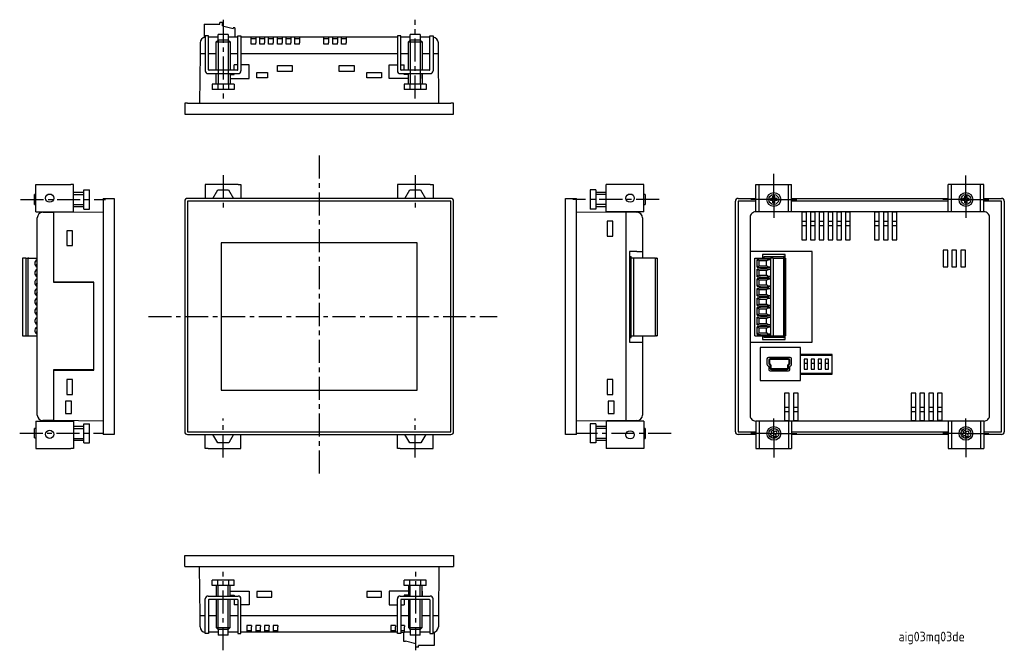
# Model space of a CAD drawing. Extents: x 0 to 835, y 0 to 315.
import ezdxf

# ---------------------------------------------------------------- set-up
doc = ezdxf.new("R2010")
doc.units = 0
doc.linetypes.add('CENTER', pattern=[13.421505, 8.388441, -1.677688, 1.677688, -1.677688])
doc.layers.get('0').update_dxf_attribs({"linetype": 'CONTINUOUS'})
doc.styles.get("Standard").update_dxf_attribs({"font": 'isocp.shx', "bigfont": 'extfont.shx'})

# ---------------------------------------------------------------- blocks, each defined once
blk = doc.blocks.new('*U3')
at = {"color": 2, "linetype": 'CENTER'}
blk.add_text('aig03mq03de', height=3.5, dxfattribs=at).set_placement((796.91, 89.02))

msp = doc.modelspace()

# ---------------------------------------------------------------- linework, layer by layer
for p, q in [((543.88, 313.8), (543.88, 308.95)), ((543.88, 313.8), (549.58, 313.8)), ((549.58, 313.8), (549.58, 314.4)), ((550.58, 314.4), (549.58, 314.4)), ((550.58, 313.2), (550.58, 314.4)), ((550.58, 313.2), (554.38, 312.19)), ((554.38, 312.4), (554.38, 312.19)), ((554.98, 312.4), (554.38, 312.4)), ((554.98, 312.4), (554.98, 309)), ((544.28, 309.5), (544.28, 296.8)), ((545.48, 309.5), (544.28, 309.5)), ((545.48, 297.2), (545.48, 309.5)), ((548.98, 309), (545.48, 309)), ((550.78, 310), (548.98, 310)), ((548.98, 308), (548.98, 310)), ((552.58, 310), (550.78, 310)), ((552.58, 310), (552.58, 308)), ((556.08, 309), (552.58, 309)), ((556.08, 309.5), (557.28, 309.5)), ((556.08, 297.2), (556.08, 309.5)), ((557.28, 309.5), (557.28, 296.8)), ((614.28, 309), (557.28, 309)), ((560.93, 307), (560.93, 309)), ((562.63, 309), (562.63, 307)), ((564.13, 307), (564.13, 309)), ((565.83, 309), (565.83, 307)), ((567.33, 307), (567.33, 309)), ((569.03, 309), (569.03, 307)), ((570.53, 307), (570.53, 309)), ((572.23, 309), (572.23, 307)), ((573.73, 307), (573.73, 309)), ((575.43, 309), (575.43, 307)), ((576.93, 307), (576.93, 309)), ((578.63, 309), (578.63, 307)), ((587.53, 307), (587.53, 309)), ((589.23, 309), (589.23, 307)), ((590.73, 307), (590.73, 309)), ((592.43, 309), (592.43, 307)), ((593.93, 307), (593.93, 309)), ((595.63, 309), (595.63, 307)), ((614.28, 309.5), (614.28, 296.8)), ((615.48, 309.5), (614.28, 309.5)), ((615.48, 297.2), (615.48, 309.5)), ((618.98, 309), (615.48, 309)), ((620.78, 310), (618.98, 310)), ((618.98, 308), (618.98, 310)), ((622.58, 310), (620.78, 310)), ((622.58, 310), (622.58, 308)), ((626.08, 309), (622.58, 309)), ((626.08, 297.2), (626.08, 309.5)), ((626.08, 309.5), (627.28, 309.5)), ((627.28, 309.5), (627.28, 296.8)), ((542.35, 307), (542.35, 303)), ((548.28, 307.3), (548.98, 308)), ((548.28, 297), (548.28, 307.3)), ((552.58, 308), (553.28, 307.3)), ((553.28, 307.3), (553.28, 297)), ((562.63, 308.5), (560.93, 308.5)), ((560.93, 306.5), (560.93, 307)), ((562.63, 306.5), (560.93, 306.5)), ((562.63, 306.5), (562.63, 307)), ((565.83, 308.5), (564.13, 308.5)), ((564.13, 306.5), (564.13, 307)), ((565.83, 306.5), (564.13, 306.5)), ((565.83, 306.5), (565.83, 307)), ((569.03, 308.5), (567.33, 308.5)), ((567.33, 306.5), (567.33, 307)), ((569.03, 306.5), (567.33, 306.5)), ((569.03, 306.5), (569.03, 307)), ((572.23, 308.5), (570.53, 308.5)), ((570.53, 306.5), (570.53, 307)), ((572.23, 306.5), (570.53, 306.5)), ((572.23, 306.5), (572.23, 307)), ((575.43, 308.5), (573.73, 308.5)), ((573.73, 306.5), (573.73, 307)), ((575.43, 306.5), (573.73, 306.5)), ((575.43, 306.5), (575.43, 307)), ((578.63, 308.5), (576.93, 308.5)), ((576.93, 306.5), (576.93, 307)), ((578.63, 306.5), (576.93, 306.5)), ((578.63, 306.5), (578.63, 307)), ((589.23, 308.5), (587.53, 308.5)), ((587.53, 306.5), (587.53, 307)), ((589.23, 306.5), (587.53, 306.5)), ((589.23, 306.5), (589.23, 307)), ((592.43, 308.5), (590.73, 308.5)), ((590.73, 306.5), (590.73, 307)), ((592.43, 306.5), (590.73, 306.5)), ((592.43, 306.5), (592.43, 307)), ((595.63, 308.5), (593.93, 308.5)), ((593.93, 306.5), (593.93, 307)), ((595.63, 306.5), (593.93, 306.5)), ((595.63, 306.5), (595.63, 307)), ((618.28, 307.3), (618.98, 308)), ((618.28, 297), (618.28, 307.3)), ((622.58, 308), (623.28, 307.3)), ((623.28, 307.3), (623.28, 297)), ((629.2, 303), (629.2, 307)), ((542.35, 303), (542.19, 285)), ((544.28, 303), (542.35, 303)), ((548.28, 303), (545.48, 303)), ((556.08, 303), (553.28, 303)), ((614.28, 303), (557.28, 303)), ((618.28, 303), (615.48, 303)), ((626.08, 303), (623.28, 303)), ((629.2, 303), (627.28, 303)), ((629.36, 285), (629.2, 303)), ((556.08, 299), (554.78, 299)), ((554.78, 297), (554.78, 299)), ((560.28, 299), (557.28, 299)), ((560.28, 294), (560.28, 299)), ((570.58, 296.5), (570.58, 298.7)), ((570.58, 298.7), (575.98, 298.7)), ((575.98, 298.7), (575.98, 296.5)), ((593.08, 296.5), (593.08, 298.7)), ((593.08, 298.7), (598.48, 298.7)), ((598.48, 298.7), (598.48, 296.5)), ((611.28, 299), (614.28, 299)), ((611.28, 294), (611.28, 299)), ((615.48, 299), (616.78, 299)), ((616.78, 297), (616.78, 299)), ((545.28, 295.8), (556.28, 295.8)), ((555.88, 297), (545.68, 297)), ((548.28, 294), (548.28, 295.8)), ((548.28, 292), (548.28, 295.8)), ((553.28, 295.5), (553.28, 295.8)), ((553.28, 295.8), (553.28, 292)), ((553.28, 295.5), (554.78, 295.5)), ((554.78, 295.5), (554.78, 295.8)), ((563.08, 296.2), (566.98, 296.2)), ((563.08, 294.2), (563.08, 296.2)), ((566.98, 296.2), (566.98, 294.2)), ((575.98, 296.5), (570.58, 296.5)), ((598.48, 296.5), (593.08, 296.5)), ((603.08, 296.2), (608.48, 296.2)), ((603.08, 294.2), (603.08, 296.2)), ((608.48, 296.2), (608.48, 294.2)), ((615.28, 295.8), (626.28, 295.8)), ((625.88, 297), (615.68, 297)), ((616.78, 295.5), (616.78, 295.8)), ((618.28, 295.5), (616.78, 295.5)), ((618.28, 295.5), (618.28, 295.8)), ((618.28, 292), (618.28, 295.8)), ((623.28, 294), (623.28, 295.8)), ((623.28, 295.8), (623.28, 292)), ((546.78, 292), (546.78, 290)), ((554.78, 292), (546.78, 292)), ((548.8, 292), (548.8, 290)), ((552.75, 292), (552.75, 290)), ((553.28, 294), (560.28, 294)), ((554.78, 292), (554.78, 290)), ((566.98, 294.2), (563.08, 294.2)), ((608.48, 294.2), (603.08, 294.2)), ((618.28, 294), (611.28, 294)), ((616.78, 292), (616.78, 290)), ((624.78, 292), (616.78, 292)), ((618.8, 292), (618.8, 290)), ((622.75, 292), (622.75, 290)), ((624.78, 292), (624.78, 290)), ((554.78, 290), (546.78, 290)), ((624.78, 290), (616.78, 290)), ((537.78, 285), (536.78, 285)), ((536.78, 285), (536.78, 281)), ((537.78, 285), (633.78, 285)), ((550.78, 285), (550.78, 284.79)), ((620.78, 285), (620.78, 285)), ((634.78, 285), (633.78, 285)), ((634.78, 281), (634.78, 285)), ((536.78, 281), (537.78, 281)), ((537.78, 281), (633.78, 281)), ((633.78, 281), (634.78, 281)), ((482.54, 245.44), (482.54, 255.44)), ((482.54, 255.44), (495.24, 255.44)), ((496.24, 255.44), (495.24, 255.44)), ((496.24, 245.44), (496.24, 255.44)), ((545.28, 255.44), (544.28, 255.44)), ((544.28, 255.44), (544.28, 250.34)), ((556.28, 255.44), (545.28, 255.44)), ((556.28, 255.44), (557.28, 255.44)), ((557.28, 255.44), (557.28, 250.34)), ((615.28, 255.44), (614.28, 255.44)), ((614.28, 255.44), (614.28, 250.34)), ((626.28, 255.44), (615.28, 255.44)), ((626.28, 255.44), (627.28, 255.44)), ((627.28, 255.44), (627.28, 250.34)), ((690.38, 245.33), (690.38, 255.44)), ((704.08, 255.44), (690.38, 255.44)), ((704.08, 245.44), (704.08, 255.44)), ((744.96, 255.44), (757.96, 255.44)), ((744.96, 245.44), (744.96, 255.44)), ((746.16, 245.44), (746.16, 255.44)), ((756.76, 245.44), (756.76, 255.44)), ((757.96, 245.44), (757.96, 255.44)), ((827.96, 255.44), (814.96, 255.44)), ((814.96, 245.44), (814.96, 255.44)), ((816.16, 255.44), (816.36, 255.44)), ((816.16, 245.44), (816.16, 255.44)), ((826.76, 255.44), (826.56, 255.44)), ((826.76, 245.44), (826.76, 255.44)), ((827.96, 245.44), (827.96, 255.44)), ((482.04, 248.14), (482.04, 251.74)), ((482.54, 251.74), (482.04, 251.74)), ((500.04, 252.44), (496.24, 252.44)), ((500.04, 246.44), (500.04, 253.44)), ((500.04, 253.44), (502.04, 253.44)), ((502.04, 246.44), (502.04, 253.44)), ((547.01, 250.34), (548.8, 253.44)), ((548.8, 253.44), (552.75, 253.44)), ((552.75, 253.44), (554.54, 250.34)), ((617.01, 250.34), (618.8, 253.44)), ((618.8, 253.44), (622.75, 253.44)), ((622.75, 253.44), (624.54, 250.34)), ((684.58, 253.44), (684.58, 246.44)), ((686.58, 253.44), (684.58, 253.44)), ((686.58, 253.44), (686.58, 246.44)), ((690.38, 252.44), (686.58, 252.44)), ((704.58, 251.74), (704.08, 251.74)), ((704.58, 251.74), (704.58, 248.14)), ((482.04, 248.14), (482.54, 248.14)), ((500.04, 249.94), (502.04, 249.94)), ((507.04, 250.34), (511.04, 250.34)), ((507.04, 250.34), (507.04, 164.34)), ((511.04, 250.34), (511.04, 164.34)), ((536.78, 249.34), (536.78, 165.34)), ((633.78, 250.34), (537.78, 250.34)), ((537.78, 249.34), (537.78, 165.34)), ((633.78, 249.34), (537.78, 249.34)), ((633.78, 165.34), (633.78, 249.34)), ((634.78, 165.34), (634.78, 249.34)), ((675.58, 164.34), (675.58, 250.34)), ((675.58, 250.34), (679.58, 250.34)), ((679.58, 164.34), (679.58, 250.34)), ((686.58, 249.94), (684.58, 249.94)), ((704.08, 248.14), (704.58, 248.14)), ((737.46, 165.34), (737.46, 249.34)), ((738.44, 249.36), (738.44, 165.32)), ((744.96, 249.36), (738.44, 249.36)), ((738.46, 250.34), (744.96, 250.34)), ((750.26, 249.54), (750.26, 250.34)), ((751.06, 250.34), (750.26, 250.34)), ((751.06, 249.54), (750.26, 249.54)), ((751.06, 250.34), (751.06, 251.14)), ((751.86, 251.14), (751.06, 251.14)), ((751.06, 248.74), (751.06, 249.54)), ((751.86, 248.74), (751.06, 248.74)), ((751.86, 250.34), (751.86, 251.14)), ((752.66, 250.34), (751.86, 250.34)), ((751.86, 248.74), (751.86, 249.54)), ((752.66, 249.54), (751.86, 249.54)), ((752.66, 249.54), (752.66, 250.34)), ((757.96, 250.34), (814.96, 250.34)), ((814.96, 249.36), (757.96, 249.36)), ((820.26, 249.54), (820.26, 250.34)), ((821.06, 250.34), (820.26, 250.34)), ((821.06, 249.54), (820.26, 249.54)), ((821.06, 250.34), (821.06, 251.14)), ((821.86, 251.14), (821.06, 251.14)), ((821.06, 248.74), (821.06, 249.54)), ((821.86, 248.74), (821.06, 248.74)), ((821.86, 250.34), (821.86, 251.14)), ((822.66, 250.34), (821.86, 250.34)), ((821.86, 248.74), (821.86, 249.54)), ((822.66, 249.54), (821.86, 249.54)), ((822.66, 249.54), (822.66, 250.34)), ((827.96, 250.34), (834.46, 250.34)), ((834.47, 249.36), (827.96, 249.36)), ((834.47, 165.32), (834.47, 249.36)), ((835.46, 249.34), (835.46, 165.34)), ((482.54, 245.44), (496.24, 245.44)), ((485.04, 245.27), (489.04, 245.27)), ((489.04, 245.27), (507.04, 245.42)), ((489.04, 219.69), (489.04, 245.27)), ((496.24, 247.44), (500.04, 247.44)), ((500.04, 246.44), (502.04, 246.44)), ((679.58, 245.42), (701.58, 245.27)), ((686.58, 246.44), (684.58, 246.44)), ((686.58, 247.44), (690.38, 247.44)), ((704.08, 245.44), (690.38, 245.44)), ((697.58, 245.29), (697.58, 169.42)), ((744.96, 245.44), (744.86, 245.44)), ((827.96, 245.44), (744.96, 245.44)), ((763.31, 245.27), (761.61, 245.27)), ((761.61, 245.27), (761.61, 235.27)), ((763.31, 235.27), (763.31, 245.27)), ((766.51, 245.27), (764.81, 245.27)), ((764.81, 245.27), (764.81, 235.27)), ((766.51, 235.27), (766.51, 245.27)), ((769.71, 245.27), (768.01, 245.27)), ((768.01, 245.27), (768.01, 235.27)), ((769.71, 235.27), (769.71, 245.27)), ((772.91, 245.27), (771.21, 245.27)), ((771.21, 245.27), (771.21, 235.27)), ((772.91, 235.27), (772.91, 245.27)), ((776.11, 245.27), (774.41, 245.27)), ((774.41, 245.27), (774.41, 235.27)), ((776.11, 235.27), (776.11, 245.27)), ((779.31, 245.27), (777.61, 245.27)), ((777.61, 245.27), (777.61, 235.27)), ((779.31, 235.27), (779.31, 245.27)), ((789.91, 245.27), (788.21, 245.27)), ((788.21, 245.27), (788.21, 235.27)), ((789.91, 235.27), (789.91, 245.27)), ((793.11, 245.27), (791.41, 245.27)), ((791.41, 245.27), (791.41, 235.27)), ((793.11, 235.27), (793.11, 245.27)), ((796.31, 245.27), (794.61, 245.27)), ((794.61, 245.27), (794.61, 235.27)), ((796.31, 235.27), (796.31, 245.27)), ((828.06, 245.44), (827.96, 245.44)), ((483.04, 171.42), (483.04, 243.27)), ((690.78, 242.04), (690.78, 236.64)), ((692.78, 242.04), (690.78, 242.04)), ((692.78, 236.64), (692.78, 242.04)), ((703.58, 243.27), (703.58, 228.54)), ((742.86, 243.44), (742.86, 171.24)), ((763.31, 241.94), (761.61, 241.94)), ((761.61, 240.44), (763.31, 240.44)), ((766.51, 241.94), (764.81, 241.94)), ((764.81, 240.44), (766.51, 240.44)), ((769.71, 241.94), (768.01, 241.94)), ((768.01, 240.44), (769.71, 240.44)), ((772.91, 241.94), (771.21, 241.94)), ((771.21, 240.44), (772.91, 240.44)), ((776.11, 241.94), (774.41, 241.94)), ((774.41, 240.44), (776.11, 240.44)), ((779.31, 241.94), (777.61, 241.94)), ((777.61, 240.44), (779.31, 240.44)), ((789.91, 241.94), (788.21, 241.94)), ((788.21, 240.44), (789.91, 240.44)), ((793.11, 241.94), (791.41, 241.94)), ((791.41, 240.44), (793.11, 240.44)), ((796.31, 241.94), (794.61, 241.94)), ((794.61, 240.44), (796.31, 240.44)), ((830.06, 171.24), (830.06, 243.44)), ((493.84, 238.54), (493.84, 233.14)), ((495.84, 238.54), (493.84, 238.54)), ((495.84, 233.14), (495.84, 238.54)), ((550.08, 234.19), (550.08, 180.49)), ((621.48, 234.19), (550.08, 234.19)), ((621.48, 180.49), (621.48, 234.19)), ((690.78, 236.64), (692.78, 236.64)), ((761.61, 235.27), (763.31, 235.27)), ((764.81, 235.27), (766.51, 235.27)), ((768.01, 235.27), (769.71, 235.27)), ((771.21, 235.27), (772.91, 235.27)), ((774.41, 235.27), (776.11, 235.27)), ((777.61, 235.27), (779.31, 235.27)), ((788.21, 235.27), (789.91, 235.27)), ((791.41, 235.27), (793.11, 235.27)), ((794.61, 235.27), (796.31, 235.27)), ((493.84, 233.14), (495.84, 233.14)), ((701.58, 230.94), (698.88, 230.94)), ((698.88, 230.94), (698.88, 197.94)), ((701.58, 230.94), (703.58, 230.94)), ((765.46, 230.94), (742.86, 230.94)), ((755.61, 229.94), (747.31, 229.94)), ((747.31, 229.94), (747.31, 228.19)), ((755.61, 200.34), (755.61, 229.94)), ((765.46, 197.94), (765.46, 230.94)), ((813.16, 231.44), (813.16, 225.44)), ((814.86, 231.44), (813.16, 231.44)), ((814.86, 225.44), (814.86, 231.44)), ((816.36, 231.44), (816.36, 225.44)), ((818.06, 231.44), (816.36, 231.44)), ((818.06, 225.44), (818.06, 231.44)), ((819.56, 231.44), (819.56, 225.44)), ((821.26, 231.44), (819.56, 231.44)), ((821.26, 225.44), (821.26, 231.44)), ((477.64, 228.54), (477.64, 200.34)), ((478.14, 228.54), (477.64, 228.54)), ((478.84, 228.54), (478.14, 228.54)), ((478.84, 228.54), (478.84, 200.34)), ((478.84, 228.54), (479.64, 228.54)), ((479.64, 228.54), (479.64, 200.34)), ((479.94, 228.54), (479.64, 228.54)), ((479.94, 228.54), (483.04, 228.54)), ((483.04, 226.54), (482.38, 225.89)), ((698.88, 229.14), (699.48, 229.14)), ((699.48, 228.54), (699.48, 229.14)), ((699.48, 200.34), (699.48, 228.54)), ((699.78, 228.54), (699.48, 228.54)), ((700.38, 228.54), (699.78, 228.54)), ((700.38, 228.54), (700.38, 200.34)), ((708.38, 228.54), (700.38, 228.54)), ((708.38, 228.54), (708.68, 228.54)), ((708.38, 200.34), (708.38, 228.54)), ((708.98, 228.54), (708.68, 228.54)), ((708.98, 228.54), (708.98, 200.34)), ((744.56, 200.34), (744.56, 228.54)), ((744.56, 228.54), (750.26, 228.54)), ((745.42, 225.33), (745.42, 228.05)), ((745.92, 227.55), (745.78, 227.91)), ((747.84, 227.55), (745.92, 227.55)), ((745.96, 227.55), (745.96, 225.83)), ((748.88, 227.55), (747.84, 227.55)), ((747.96, 229.14), (754.86, 229.14)), ((747.96, 228.54), (747.96, 229.14)), ((748.71, 227.55), (748.71, 225.83)), ((749.46, 227.93), (749.52, 227.95)), ((749.52, 227.95), (750.01, 228.04)), ((750.26, 228.54), (750.26, 200.34)), ((750.56, 228.54), (750.26, 228.54)), ((750.76, 228.54), (750.56, 228.54)), ((751.26, 228.54), (750.76, 228.54)), ((751.26, 228.54), (751.26, 200.34)), ((751.26, 228.54), (755.06, 228.54)), ((754.86, 229.14), (754.96, 229.14)), ((755.21, 229.14), (754.96, 229.14)), ((754.96, 229.14), (754.96, 228.54)), ((755.06, 200.34), (755.06, 228.54)), ((755.36, 228.54), (755.06, 228.54)), ((755.21, 228.54), (755.21, 229.14)), ((755.66, 228.54), (755.36, 228.54)), ((755.66, 228.54), (755.66, 200.34)), ((483.04, 223.04), (482.38, 222.39)), ((482.74, 225.54), (483.04, 225.84)), ((745.42, 221.83), (745.42, 224.55)), ((745.78, 225.47), (745.92, 225.83)), ((745.92, 224.05), (745.78, 224.41)), ((745.92, 225.83), (747.84, 225.83)), ((747.84, 224.05), (745.92, 224.05)), ((745.96, 224.05), (745.96, 222.33)), ((747.84, 225.83), (748.88, 225.83)), ((748.88, 224.05), (747.84, 224.05)), ((748.71, 224.05), (748.71, 222.33)), ((749.52, 225.43), (749.46, 225.45)), ((749.46, 224.43), (749.52, 224.45)), ((750.01, 225.34), (749.52, 225.43)), ((749.52, 224.45), (750.01, 224.54)), ((813.16, 225.44), (814.86, 225.44)), ((816.36, 225.44), (818.06, 225.44)), ((819.56, 225.44), (821.26, 225.44)), ((483.04, 219.54), (482.38, 218.89)), ((482.74, 222.04), (483.04, 222.34)), ((503.69, 219.84), (489.04, 219.84)), ((503.69, 219.69), (489.04, 219.69)), ((503.68, 188.49), (503.68, 219.19)), ((503.69, 187.84), (503.69, 219.84)), ((745.42, 218.33), (745.42, 221.05)), ((745.78, 221.97), (745.92, 222.33)), ((745.92, 220.55), (745.78, 220.91)), ((745.92, 222.33), (747.84, 222.33)), ((747.84, 220.55), (745.92, 220.55)), ((745.96, 220.55), (745.96, 218.83)), ((747.84, 222.33), (748.88, 222.33)), ((748.88, 220.55), (747.84, 220.55)), ((748.71, 220.55), (748.71, 218.83)), ((749.52, 221.93), (749.46, 221.95)), ((749.46, 220.93), (749.52, 220.95)), ((750.01, 221.84), (749.52, 221.93)), ((749.52, 220.95), (750.01, 221.04)), ((483.04, 216.04), (482.38, 215.39)), ((482.74, 218.54), (483.04, 218.84)), ((482.74, 215.04), (483.04, 215.34)), ((745.42, 214.83), (745.42, 217.55)), ((745.78, 218.47), (745.92, 218.83)), ((745.92, 217.05), (745.78, 217.41)), ((745.78, 214.97), (745.92, 215.33)), ((745.92, 218.83), (747.84, 218.83)), ((747.84, 217.05), (745.92, 217.05)), ((745.92, 215.33), (747.84, 215.33)), ((745.96, 217.05), (745.96, 215.33)), ((747.84, 218.83), (748.88, 218.83)), ((748.88, 217.05), (747.84, 217.05)), ((747.84, 215.33), (748.88, 215.33)), ((748.71, 217.05), (748.71, 215.33)), ((749.52, 218.43), (749.46, 218.45)), ((749.46, 217.43), (749.52, 217.45)), ((750.01, 218.34), (749.52, 218.43)), ((749.52, 217.45), (750.01, 217.54)), ((483.04, 212.54), (482.38, 211.89)), ((482.74, 211.54), (483.04, 211.84)), ((745.42, 211.33), (745.42, 214.05)), ((745.92, 213.55), (745.78, 213.91)), ((745.78, 211.47), (745.92, 211.83)), ((747.84, 213.55), (745.92, 213.55)), ((745.92, 211.83), (747.84, 211.83)), ((745.96, 213.55), (745.96, 211.83)), ((748.88, 213.55), (747.84, 213.55)), ((747.84, 211.83), (748.88, 211.83)), ((748.71, 213.55), (748.71, 211.83)), ((749.52, 214.93), (749.46, 214.95)), ((749.46, 213.93), (749.52, 213.95)), ((750.01, 214.84), (749.52, 214.93)), ((749.52, 213.95), (750.01, 214.04)), ((483.04, 209.04), (482.38, 208.39)), ((482.74, 208.04), (483.04, 208.34)), ((745.42, 207.83), (745.42, 210.55)), ((745.92, 210.05), (745.78, 210.41)), ((745.78, 207.97), (745.92, 208.33)), ((747.84, 210.05), (745.92, 210.05)), ((745.92, 208.33), (747.84, 208.33)), ((745.96, 210.05), (745.96, 208.33)), ((748.88, 210.05), (747.84, 210.05)), ((747.84, 208.33), (748.88, 208.33)), ((748.71, 210.05), (748.71, 208.33)), ((749.52, 211.43), (749.46, 211.45)), ((749.46, 210.43), (749.52, 210.45)), ((750.01, 211.34), (749.52, 211.43)), ((749.52, 210.45), (750.01, 210.54)), ((483.04, 205.54), (482.38, 204.89)), ((482.74, 204.54), (483.04, 204.84)), ((745.42, 204.33), (745.42, 207.05)), ((745.92, 206.55), (745.78, 206.91)), ((745.78, 204.47), (745.92, 204.83)), ((747.84, 206.55), (745.92, 206.55)), ((745.92, 204.83), (747.84, 204.83)), ((745.96, 206.55), (745.96, 204.83)), ((748.88, 206.55), (747.84, 206.55)), ((747.84, 204.83), (748.88, 204.83)), ((748.71, 206.55), (748.71, 204.83)), ((749.52, 207.93), (749.46, 207.95)), ((749.46, 206.93), (749.52, 206.95)), ((750.01, 207.84), (749.52, 207.93)), ((749.52, 206.95), (750.01, 207.04)), ((483.04, 202.04), (482.38, 201.39)), ((482.74, 201.04), (483.04, 201.34)), ((745.42, 200.83), (745.42, 203.55)), ((745.92, 203.05), (745.78, 203.41)), ((745.78, 200.97), (745.92, 201.33)), ((747.84, 203.05), (745.92, 203.05)), ((745.92, 201.33), (747.84, 201.33)), ((745.96, 203.05), (745.96, 201.33)), ((748.88, 203.05), (747.84, 203.05)), ((747.84, 201.33), (748.88, 201.33)), ((748.71, 203.05), (748.71, 201.33)), ((749.52, 204.43), (749.46, 204.45)), ((749.46, 203.43), (749.52, 203.45)), ((749.52, 200.93), (749.46, 200.95)), ((750.01, 204.34), (749.52, 204.43)), ((749.52, 203.45), (750.01, 203.54)), ((477.64, 200.34), (478.14, 200.34)), ((478.14, 200.34), (478.84, 200.34)), ((478.84, 200.34), (479.64, 200.34)), ((479.64, 200.34), (479.94, 200.34)), ((479.94, 200.34), (483.04, 200.34)), ((698.88, 199.74), (699.48, 199.74)), ((698.88, 197.94), (703.58, 197.94)), ((699.48, 200.34), (699.78, 200.34)), ((699.48, 199.74), (699.48, 200.34)), ((699.78, 200.34), (700.38, 200.34)), ((700.38, 200.34), (708.38, 200.34)), ((703.58, 200.34), (703.58, 171.42)), ((708.68, 200.34), (708.38, 200.34)), ((708.68, 200.34), (708.98, 200.34)), ((742.86, 197.94), (765.46, 197.94)), ((744.56, 200.34), (750.26, 200.34)), ((747.31, 200.34), (747.31, 198.94)), ((747.31, 198.94), (755.61, 198.94)), ((747.96, 199.74), (747.96, 200.34)), ((754.86, 199.74), (747.96, 199.74)), ((750.01, 200.84), (749.52, 200.93)), ((750.26, 200.34), (750.56, 200.34)), ((750.56, 200.34), (750.76, 200.34)), ((750.76, 200.34), (751.26, 200.34)), ((751.26, 200.34), (755.06, 200.34)), ((754.86, 199.74), (754.96, 199.74)), ((754.96, 200.34), (754.96, 199.74)), ((755.21, 199.74), (754.96, 199.74)), ((755.06, 200.34), (755.36, 200.34)), ((755.21, 199.74), (755.21, 200.34)), ((755.36, 200.34), (755.66, 200.34)), ((755.61, 198.94), (755.61, 200.34)), ((746.46, 195.99), (746.46, 183.99)), ((761.21, 195.99), (746.46, 195.99)), ((761.21, 183.99), (761.21, 195.99)), ((748.96, 191.94), (748.96, 189.92)), ((757.46, 192.44), (749.46, 192.44)), ((749.61, 191.39), (749.61, 190.33)), ((749.86, 191.39), (749.86, 190.33)), ((756.81, 191.89), (750.11, 191.89)), ((756.81, 191.64), (750.11, 191.64)), ((757.06, 190.33), (757.06, 191.39)), ((757.31, 190.33), (757.31, 191.39)), ((757.96, 189.92), (757.96, 191.94)), ((772.71, 193.54), (761.21, 193.54)), ((772.7, 193.14), (761.22, 193.14)), ((763.75, 191.79), (762.55, 191.79)), ((762.55, 191.79), (762.55, 190.39)), ((762.55, 190.39), (762.55, 188.09)), ((762.55, 190.39), (763.75, 190.39)), ((763.75, 190.39), (763.75, 191.79)), ((763.75, 188.09), (763.75, 190.39)), ((766.29, 191.79), (765.09, 191.79)), ((765.09, 191.79), (765.09, 190.39)), ((765.09, 190.39), (765.09, 188.09)), ((765.09, 190.39), (766.29, 190.39)), ((766.29, 190.39), (766.29, 191.79)), ((766.29, 188.09), (766.29, 190.39)), ((767.63, 191.79), (767.63, 190.39)), ((768.83, 191.79), (767.63, 191.79)), ((767.63, 190.39), (767.63, 188.09)), ((767.63, 190.39), (768.83, 190.39)), ((768.83, 190.39), (768.83, 191.79)), ((768.83, 188.09), (768.83, 190.39)), ((770.17, 191.79), (770.17, 190.39)), ((771.37, 191.79), (770.17, 191.79)), ((770.17, 190.39), (770.17, 188.09)), ((770.17, 190.39), (771.37, 190.39)), ((771.37, 190.39), (771.37, 191.79)), ((771.37, 188.09), (771.37, 190.39)), ((772.71, 186.34), (772.71, 193.54)), ((489.04, 169.42), (489.04, 187.99)), ((489.04, 187.99), (503.69, 187.99)), ((489.04, 187.84), (503.69, 187.84)), ((749.19, 189.49), (749.37, 189.39)), ((749.61, 188.96), (749.61, 188.04)), ((750.08, 189.64), (749.75, 189.97)), ((750.26, 189.82), (749.93, 190.15)), ((750.11, 188.49), (750.11, 189.57)), ((750.11, 187.54), (756.81, 187.54)), ((750.36, 189.57), (750.36, 188.49)), ((756.3, 188.24), (750.61, 188.24)), ((750.61, 187.99), (756.3, 187.99)), ((756.55, 188.49), (756.55, 189.57)), ((756.98, 190.15), (756.65, 189.82)), ((756.8, 189.57), (756.8, 188.49)), ((757.16, 189.97), (756.83, 189.64)), ((757.31, 188.04), (757.31, 188.96)), ((757.54, 189.39), (757.72, 189.49)), ((761.22, 186.74), (772.7, 186.74)), ((762.55, 188.09), (763.75, 188.09)), ((765.09, 188.09), (766.29, 188.09)), ((767.63, 188.09), (768.83, 188.09)), ((770.17, 188.09), (771.37, 188.09)), ((493.84, 184.34), (493.84, 178.94)), ((495.84, 184.34), (493.84, 184.34)), ((495.84, 178.94), (495.84, 184.34)), ((690.78, 184.34), (690.78, 178.94)), ((692.78, 184.34), (690.78, 184.34)), ((692.78, 178.94), (692.78, 184.34)), ((746.46, 183.99), (761.21, 183.99)), ((761.21, 186.34), (772.71, 186.34)), ((550.08, 180.49), (621.48, 180.49)), ((755.41, 179.42), (755.41, 169.42)), ((757.11, 179.42), (755.41, 179.42)), ((757.11, 169.42), (757.11, 179.42)), ((758.61, 179.42), (758.61, 169.42)), ((760.31, 179.42), (758.61, 179.42)), ((760.31, 169.42), (760.31, 179.42)), ((801.51, 179.42), (801.51, 169.42)), ((803.21, 179.42), (801.51, 179.42)), ((803.21, 169.42), (803.21, 179.42)), ((804.71, 179.42), (804.71, 169.42)), ((806.41, 179.42), (804.71, 179.42)), ((806.41, 169.42), (806.41, 179.42)), ((807.91, 179.42), (807.91, 169.42)), ((809.61, 179.42), (807.91, 179.42)), ((809.61, 169.42), (809.61, 179.42)), ((811.11, 179.42), (811.11, 169.42)), ((812.81, 179.42), (811.11, 179.42)), ((812.81, 169.42), (812.81, 179.42)), ((493.34, 176.44), (493.34, 172.04)), ((495.54, 176.44), (493.34, 176.44)), ((493.84, 178.94), (495.84, 178.94)), ((495.54, 172.04), (495.54, 176.44)), ((690.78, 178.94), (692.78, 178.94)), ((691.08, 176.44), (691.08, 172.04)), ((693.28, 176.44), (691.08, 176.44)), ((693.28, 172.04), (693.28, 176.44)), ((757.11, 174.24), (755.41, 174.24)), ((755.41, 172.74), (757.11, 172.74)), ((760.31, 174.24), (758.61, 174.24)), ((758.61, 172.74), (760.31, 172.74)), ((803.21, 174.24), (801.51, 174.24)), ((801.51, 172.74), (803.21, 172.74)), ((806.41, 174.24), (804.71, 174.24)), ((804.71, 172.74), (806.41, 172.74)), ((809.61, 174.24), (807.91, 174.24)), ((807.91, 172.74), (809.61, 172.74)), ((812.81, 174.24), (811.11, 174.24)), ((811.11, 172.74), (812.81, 172.74)), ((482.54, 169.24), (496.24, 169.24)), ((482.54, 169.24), (482.54, 159.24)), ((489.04, 169.42), (485.04, 169.42)), ((507.04, 169.26), (489.04, 169.42)), ((493.34, 172.04), (495.54, 172.04)), ((496.24, 169.24), (496.24, 159.24)), ((701.58, 169.45), (679.58, 169.26)), ((690.38, 169.24), (690.38, 159.24)), ((704.08, 169.24), (690.38, 169.24)), ((691.08, 172.04), (693.28, 172.04)), ((704.08, 169.24), (704.08, 159.24)), ((744.86, 169.24), (744.96, 169.24)), ((744.96, 169.24), (744.96, 159.24)), ((827.96, 169.24), (744.96, 169.24)), ((746.16, 169.24), (746.16, 159.24)), ((755.41, 169.42), (757.11, 169.42)), ((756.76, 169.24), (756.76, 159.24)), ((757.96, 169.24), (757.96, 159.24)), ((758.61, 169.42), (760.31, 169.42)), ((801.51, 169.42), (803.21, 169.42)), ((804.71, 169.42), (806.41, 169.42)), ((807.91, 169.42), (809.61, 169.42)), ((812.81, 169.42), (811.11, 169.42)), ((814.96, 169.24), (814.96, 159.24)), ((816.16, 169.24), (816.16, 159.24)), ((826.76, 169.24), (826.76, 159.24)), ((827.96, 169.24), (828.06, 169.24)), ((827.96, 169.24), (827.96, 159.24)), ((482.04, 163.12), (482.04, 166.54)), ((482.54, 166.54), (482.04, 166.54)), ((500.04, 167.24), (496.24, 167.24)), ((500.04, 161.28), (500.04, 168.2)), ((500.04, 168.2), (502.04, 168.2)), ((502.04, 161.28), (502.04, 168.2)), ((537.78, 165.34), (633.78, 165.34)), ((684.58, 168.2), (684.58, 161.28)), ((686.58, 168.2), (684.58, 168.2)), ((686.58, 168.2), (686.58, 161.28)), ((690.38, 167.24), (686.58, 167.24)), ((704.58, 166.54), (704.08, 166.54)), ((704.58, 166.54), (704.58, 162.94)), ((738.44, 165.32), (744.96, 165.32)), ((750.51, 165.58), (751.2, 165.98)), ((750.91, 164.89), (750.51, 165.58)), ((751.6, 165.29), (751.2, 165.98)), ((751.6, 165.29), (752.3, 165.69)), ((752.7, 164.99), (752.3, 165.69)), ((757.96, 165.32), (814.96, 165.32)), ((820.51, 165.58), (821.2, 165.98)), ((820.91, 164.89), (820.51, 165.58)), ((821.6, 165.29), (821.2, 165.98)), ((821.6, 165.29), (822.3, 165.69)), ((822.7, 164.99), (822.3, 165.69)), ((827.96, 165.32), (834.47, 165.32)), ((834.46, 165.34), (834.47, 165.32)), ((482.04, 163.12), (482.54, 163.12)), ((496.24, 162.24), (500.04, 162.24)), ((500.04, 164.78), (502.04, 164.78)), ((511.04, 164.34), (507.04, 164.34)), ((537.78, 164.34), (633.78, 164.34)), ((544.28, 159.24), (544.28, 164.34)), ((548.78, 161.28), (547.01, 164.34)), ((554.59, 164.34), (552.82, 161.28)), ((557.28, 159.24), (557.28, 164.34)), ((614.28, 159.24), (614.28, 164.34)), ((618.78, 161.28), (617.01, 164.34)), ((624.59, 164.34), (622.82, 161.28)), ((627.28, 159.24), (627.28, 164.34)), ((679.58, 164.34), (675.58, 164.34)), ((686.58, 164.7), (684.58, 164.7)), ((686.58, 162.24), (690.38, 162.24)), ((704.08, 162.94), (704.58, 162.94)), ((744.96, 164.34), (738.46, 164.34)), ((750.22, 164.49), (750.91, 164.89)), ((750.62, 163.79), (750.22, 164.49)), ((750.62, 163.79), (751.31, 164.19)), ((751.71, 163.5), (751.31, 164.19)), ((751.71, 163.5), (752.4, 163.9)), ((752, 164.59), (752.7, 164.99)), ((752.4, 163.9), (752, 164.59)), ((814.96, 164.34), (757.96, 164.34)), ((820.22, 164.49), (820.91, 164.89)), ((820.62, 163.79), (820.22, 164.49)), ((820.62, 163.79), (821.31, 164.19)), ((821.71, 163.5), (821.31, 164.19)), ((821.71, 163.5), (822.4, 163.9)), ((822, 164.59), (822.7, 164.99)), ((822.4, 163.9), (822, 164.59)), ((834.46, 164.34), (827.96, 164.34)), ((482.54, 159.24), (495.24, 159.24)), ((496.24, 159.24), (495.24, 159.24)), ((500.04, 161.28), (502.04, 161.28)), ((545.28, 159.24), (544.28, 159.24)), ((545.28, 159.24), (556.28, 159.24)), ((552.82, 161.28), (548.78, 161.28)), ((556.28, 159.24), (557.28, 159.24)), ((615.28, 159.24), (614.28, 159.24)), ((615.28, 159.24), (626.28, 159.24)), ((622.82, 161.28), (618.78, 161.28)), ((626.28, 159.24), (627.28, 159.24)), ((686.58, 161.28), (684.58, 161.28)), ((704.08, 159.24), (690.38, 159.24)), ((744.96, 159.24), (757.96, 159.24)), ((814.96, 159.24), (827.96, 159.24)), ((536.78, 116.32), (536.78, 120.32)), ((536.78, 120.32), (634.78, 120.32)), ((634.78, 120.32), (634.78, 116.32)), ((536.78, 116.32), (634.78, 116.32)), ((542.35, 98.32), (542.19, 116.32)), ((629.36, 116.32), (629.2, 98.32)), ((548.78, 111.32), (546.75, 111.32)), ((546.75, 109.32), (546.75, 111.32)), ((552.82, 111.32), (548.78, 111.32)), ((548.78, 109.32), (548.78, 111.32)), ((554.8, 111.32), (552.82, 111.32)), ((552.82, 109.32), (552.82, 111.32)), ((554.8, 109.32), (554.8, 111.32)), ((624.8, 111.32), (616.75, 111.32)), ((616.75, 109.32), (616.75, 111.32)), ((618.78, 109.32), (618.78, 111.32)), ((622.82, 109.32), (622.82, 111.32)), ((624.8, 109.32), (624.8, 111.32)), ((554.8, 109.32), (546.75, 109.32)), ((548.28, 109.32), (548.28, 105.52)), ((553.28, 105.52), (553.28, 109.32)), ((624.8, 109.32), (616.75, 109.32)), ((618.28, 109.32), (618.28, 105.52)), ((623.28, 105.52), (623.28, 109.32)), ((544.28, 91.82), (544.28, 104.52)), ((545.28, 105.52), (556.28, 105.52)), ((545.48, 104.12), (545.48, 91.82)), ((555.88, 104.32), (545.68, 104.32)), ((548.28, 107.32), (548.28, 105.52)), ((548.28, 104.32), (548.28, 94.02)), ((553.28, 107.32), (560.28, 107.32)), ((553.28, 105.82), (554.78, 105.82)), ((553.28, 105.82), (553.28, 105.52)), ((553.28, 94.02), (553.28, 104.32)), ((554.78, 105.82), (554.78, 105.52)), ((554.78, 104.32), (554.78, 102.32)), ((556.08, 104.12), (556.08, 91.82)), ((557.28, 91.82), (557.28, 104.52)), ((560.28, 107.32), (560.28, 102.32)), ((563.08, 107.12), (563.08, 105.12)), ((568.48, 107.12), (563.08, 107.12)), ((563.08, 105.12), (568.48, 105.12)), ((568.48, 105.12), (568.48, 107.12)), ((603.08, 107.12), (603.08, 105.12)), ((608.48, 107.12), (603.08, 107.12)), ((603.08, 105.12), (608.48, 105.12)), ((608.48, 105.12), (608.48, 107.12)), ((618.28, 107.32), (611.28, 107.32)), ((611.28, 107.32), (611.28, 102.32)), ((614.28, 91.82), (614.28, 104.52)), ((615.28, 105.52), (626.28, 105.52)), ((615.48, 104.12), (615.48, 91.82)), ((625.88, 104.32), (615.68, 104.32)), ((618.28, 105.82), (616.78, 105.82)), ((616.78, 105.82), (616.78, 105.52)), ((616.78, 104.32), (616.78, 102.32)), ((618.28, 105.82), (618.28, 105.52)), ((618.28, 104.32), (618.28, 94.02)), ((623.28, 107.32), (623.28, 105.52)), ((623.28, 94.02), (623.28, 104.32)), ((626.08, 104.12), (626.08, 91.82)), ((627.28, 91.82), (627.28, 104.52)), ((556.08, 102.32), (554.78, 102.32)), ((560.28, 102.32), (557.28, 102.32)), ((611.28, 102.32), (614.28, 102.32)), ((615.48, 102.32), (616.78, 102.32)), ((544.28, 98.32), (542.35, 98.32)), ((542.35, 94.32), (542.35, 98.32)), ((548.28, 98.32), (545.48, 98.32)), ((556.08, 98.32), (553.28, 98.32)), ((614.28, 98.32), (557.28, 98.32)), ((618.28, 98.32), (615.48, 98.32)), ((626.08, 98.32), (623.28, 98.32)), ((629.2, 98.32), (627.28, 98.32)), ((629.2, 98.32), (629.2, 94.32)), ((548.28, 94.02), (548.98, 93.32)), ((548.98, 93.32), (548.98, 91.32)), ((552.58, 93.32), (553.28, 94.02)), ((552.58, 91.32), (552.58, 93.32)), ((559.43, 94.82), (559.43, 94.32)), ((561.13, 94.82), (559.43, 94.82)), ((559.43, 94.32), (559.43, 92.32)), ((561.13, 94.82), (561.13, 94.32)), ((561.13, 92.32), (561.13, 94.32)), ((562.63, 94.82), (562.63, 94.32)), ((564.33, 94.82), (562.63, 94.82)), ((562.63, 94.32), (562.63, 92.32)), ((564.33, 94.82), (564.33, 94.32)), ((564.33, 92.32), (564.33, 94.32)), ((565.83, 94.82), (565.83, 94.32)), ((567.53, 94.82), (565.83, 94.82)), ((565.83, 94.32), (565.83, 92.32)), ((567.53, 94.82), (567.53, 94.32)), ((567.53, 92.32), (567.53, 94.32)), ((569.03, 94.82), (569.03, 94.32)), ((570.73, 94.82), (569.03, 94.82)), ((569.03, 94.32), (569.03, 92.32)), ((570.73, 94.82), (570.73, 94.32)), ((570.73, 92.32), (570.73, 94.32)), ((611.93, 94.82), (611.93, 94.32)), ((613.63, 94.82), (611.93, 94.82)), ((611.93, 94.32), (611.93, 92.32)), ((613.63, 94.82), (613.63, 94.32)), ((613.63, 92.32), (613.63, 94.32)), ((616.83, 94.82), (615.48, 94.82)), ((616.83, 94.82), (616.83, 94.32)), ((616.83, 92.32), (616.83, 94.32)), ((618.28, 94.02), (618.98, 93.32)), ((618.98, 93.32), (618.98, 91.32)), ((622.58, 93.32), (623.28, 94.02)), ((622.58, 91.32), (622.58, 93.32)), ((545.48, 91.82), (544.28, 91.82)), ((548.98, 92.32), (545.48, 92.32)), ((552.58, 91.32), (548.98, 91.32)), ((556.08, 92.32), (552.58, 92.32)), ((556.08, 91.82), (557.28, 91.82)), ((614.28, 92.32), (557.28, 92.32)), ((561.13, 92.82), (559.43, 92.82)), ((564.33, 92.82), (562.63, 92.82)), ((567.53, 92.82), (565.83, 92.82)), ((570.73, 92.82), (569.03, 92.82)), ((613.63, 92.82), (611.93, 92.82)), ((615.48, 91.82), (614.28, 91.82)), ((616.83, 92.82), (615.48, 92.82)), ((615.48, 92.32), (616.83, 92.32)), ((616.58, 88.92), (616.58, 92.32)), ((618.98, 92.32), (616.83, 92.32)), ((622.58, 91.32), (618.98, 91.32)), ((626.08, 92.32), (622.58, 92.32)), ((626.08, 91.82), (627.28, 91.82)), ((627.68, 92.38), (627.68, 87.52)), ((617.18, 88.92), (616.58, 88.92)), ((617.18, 89.14), (617.18, 88.92)), ((620.98, 88.12), (617.18, 89.14)), ((620.98, 86.92), (620.98, 88.12)), ((621.98, 86.92), (620.98, 86.92)), ((621.98, 86.92), (621.98, 87.52)), ((627.68, 87.52), (621.98, 87.52))]:
    msp.add_line(p, q)
at = {"color": 4, "linetype": 'CENTER'}
for p, q in [((550.78, 315.42), (550.78, 286.75)), ((620.78, 286.75), (620.78, 315.42)), ((585.78, 265.94), (585.78, 148.82)), ((550.78, 258.75), (550.78, 245.87)), ((620.78, 258.75), (620.78, 245.87)), ((751.46, 251.26), (751.46, 259.26)), ((821.46, 250.98), (821.46, 258.69)), ((751.46, 251.26), (751.46, 243.27)), ((476.91, 249.94), (507.86, 249.94)), ((709.68, 249.94), (678.22, 249.94)), ((751.46, 249.94), (742.14, 249.94)), ((751.46, 249.94), (760.78, 249.94)), ((821.46, 249.94), (812.71, 249.94)), ((821.46, 250.98), (821.46, 243.27)), ((821.46, 249.94), (830.2, 249.94)), ((523.54, 207.34), (650.64, 207.34)), ((550.78, 155.99), (550.78, 170.15)), ((620.78, 155.99), (620.78, 170.15)), ((751.46, 163.07), (751.46, 170.15)), ((821.46, 163.12), (821.46, 170.15)), ((476.63, 164.83), (507.3, 164.83)), ((714.09, 164.74), (679.46, 164.74)), ((751.46, 164.74), (742.15, 164.74)), ((751.46, 164.74), (760.76, 164.74)), ((751.46, 163.07), (751.46, 155.99)), ((821.46, 164.74), (812.81, 164.74)), ((821.46, 164.74), (830.1, 164.74)), ((821.46, 163.12), (821.46, 156.1)), ((550.78, 85.76), (550.78, 114.28)), ((620.98, 85.76), (620.98, 114.28))]:
    msp.add_line(p, q, dxfattribs=at)
at = {"color": 2}
for p, q in [((548.28, 307.3), (550.78, 307.3)), ((550.78, 308), (548.98, 308)), ((548.98, 308), (548.98, 292)), ((552.58, 308), (550.78, 308)), ((550.78, 307.3), (553.28, 307.3)), ((552.58, 308), (552.58, 292)), ((618.28, 307.3), (620.78, 307.3)), ((620.78, 308), (618.98, 308)), ((618.98, 308), (618.98, 292)), ((622.58, 308), (620.78, 308)), ((620.78, 307.3), (623.28, 307.3)), ((622.58, 308), (622.58, 292)), ((496.24, 251.74), (500.04, 251.74)), ((690.38, 251.74), (686.58, 251.74)), ((496.24, 248.14), (500.04, 248.14)), ((690.38, 248.14), (686.58, 248.14)), ((496.24, 166.5), (500.04, 166.5)), ((690.38, 166.5), (686.58, 166.5)), ((496.24, 162.9), (500.04, 162.9)), ((690.38, 162.9), (686.58, 162.9)), ((548.98, 105.52), (548.98, 109.32)), ((552.58, 105.52), (552.58, 109.32)), ((618.98, 105.52), (618.98, 109.32)), ((622.58, 105.52), (622.58, 109.32)), ((548.98, 93.32), (548.98, 104.32)), ((552.58, 93.32), (552.58, 104.32)), ((618.98, 93.32), (618.98, 104.32)), ((622.58, 93.32), (622.58, 104.32)), ((548.28, 94.02), (553.28, 94.02)), ((552.58, 93.32), (548.98, 93.32)), ((618.28, 94.02), (623.28, 94.02)), ((622.58, 93.32), (618.98, 93.32))]:
    msp.add_line(p, q, dxfattribs=at)
for points in [[(745.62, 228.08), (745.71, 228.03), (745.78, 227.91)], [(749.46, 227.93), (749.08, 227.74), (748.88, 227.55)], [(483.04, 225.38), (482.95, 225.42), (482.74, 225.54)], [(745.62, 225.3), (745.71, 225.35), (745.78, 225.47)], [(745.62, 224.58), (745.71, 224.53), (745.78, 224.41)], [(748.88, 225.83), (749.18, 225.57), (749.46, 225.45)], [(749.46, 224.43), (749.08, 224.24), (748.88, 224.05)], [(483.04, 221.88), (482.95, 221.92), (482.74, 222.04)], [(745.62, 221.8), (745.71, 221.85), (745.78, 221.97)], [(745.62, 221.08), (745.71, 221.03), (745.78, 220.91)], [(748.88, 222.33), (749.18, 222.07), (749.46, 221.95)], [(749.46, 220.93), (749.08, 220.74), (748.88, 220.55)], [(483.04, 218.38), (482.95, 218.42), (482.74, 218.54)], [(745.62, 218.3), (745.71, 218.35), (745.78, 218.47)], [(745.62, 217.58), (745.71, 217.53), (745.78, 217.41)], [(748.88, 218.83), (749.18, 218.57), (749.46, 218.45)], [(749.46, 217.43), (749.08, 217.24), (748.88, 217.05)], [(748.88, 215.33), (749.18, 215.07), (749.46, 214.95)], [(483.04, 214.88), (482.95, 214.92), (482.74, 215.04)], [(745.62, 214.8), (745.71, 214.85), (745.78, 214.97)], [(745.62, 214.08), (745.71, 214.03), (745.78, 213.91)], [(749.46, 213.93), (749.08, 213.74), (748.88, 213.55)], [(748.88, 211.83), (749.18, 211.57), (749.46, 211.45)], [(745.62, 211.3), (745.71, 211.35), (745.78, 211.47)], [(745.62, 210.58), (745.71, 210.53), (745.78, 210.41)], [(749.46, 210.43), (749.08, 210.24), (748.88, 210.05)], [(748.88, 208.33), (749.18, 208.07), (749.46, 207.95)], [(483.04, 204.38), (482.95, 204.42), (482.74, 204.54)], [(745.62, 207.8), (745.71, 207.85), (745.78, 207.97)], [(745.62, 207.08), (745.71, 207.03), (745.78, 206.91)], [(749.46, 206.93), (749.08, 206.74), (748.88, 206.55)], [(748.88, 204.83), (749.18, 204.57), (749.46, 204.45)], [(483.04, 200.88), (482.95, 200.92), (482.74, 201.04)], [(745.62, 204.3), (745.71, 204.35), (745.78, 204.47)], [(745.62, 203.58), (745.71, 203.53), (745.78, 203.41)], [(745.62, 200.8), (745.71, 200.85), (745.78, 200.97)], [(749.46, 203.43), (749.08, 203.24), (748.88, 203.05)], [(748.88, 201.33), (749.18, 201.07), (749.46, 200.95)]]:
    msp.add_lwpolyline(points)
for centre, radius in [((487.54, 250.44), 1.5), ((699.08, 250.44), 1.5), ((751.46, 249.94), 2.5), ((751.46, 249.94), 1.8), ((821.46, 249.94), 2.5), ((821.46, 249.94), 1.8), ((487.54, 164.42), 1.5), ((699.08, 164.24), 1.5), ((751.46, 164.74), 2.5), ((751.46, 164.74), 1.8), ((821.46, 164.74), 2.5), ((821.46, 164.74), 1.8)]:
    msp.add_circle(centre, radius)
for centre, radius, start, end in [((544.35, 307), 2, 92.1491, 180), ((627.2, 307), 2, 0, 87.8509), ((545.28, 296.8), 1, 180, 270), ((545.68, 297.2), 0.2, 180, 270), ((555.88, 297.2), 0.2, 270, 0), ((556.28, 296.8), 1, 270, 0), ((615.28, 296.8), 1, 180, 270), ((615.68, 297.2), 0.2, 180, 270), ((625.88, 297.2), 0.2, 270, 0), ((626.28, 296.8), 1, 270, 0), ((537.78, 249.34), 1, 90, 180), ((633.78, 249.34), 1, 0, 90), ((738.46, 249.34), 1, 90, 180), ((834.46, 249.34), 1, 0, 90), ((485.04, 243.27), 2, 90, 180), ((701.58, 243.27), 2, 0, 90), ((744.86, 243.44), 2, 89.9994, 180.0006), ((828.06, 243.44), 2, 359.9994, 90.0006), ((483.54, 226.69), 1.45, 110.1713, 180), ((483.54, 226.69), 1.45, 180, 249.8287), ((747.84, 208.2), 20, 90, 96.938), ((747.84, 208.2), 20, 83.0502, 90), ((483.54, 223.19), 1.45, 110.1713, 180), ((483.54, 223.19), 1.45, 180, 249.8287), ((483.54, 226.69), 1.4, 214.7134, 235.2866), ((747.84, 245.18), 20, 263.062, 270), ((747.84, 204.7), 20, 90, 96.938), ((747.84, 245.18), 20, 270, 276.9498), ((747.84, 204.7), 20, 83.0502, 90), ((483.54, 219.69), 1.45, 110.1713, 180), ((483.54, 219.69), 1.45, 180, 249.8287), ((483.54, 223.19), 1.4, 214.7134, 235.2866), ((483.54, 219.69), 1.4, 214.7134, 235.2866), ((747.84, 241.68), 20, 263.062, 270), ((747.84, 201.2), 20, 90, 96.938), ((747.84, 241.68), 20, 270, 276.9498), ((747.84, 201.2), 20, 83.0502, 90), ((483.54, 216.19), 1.45, 110.1713, 180), ((483.54, 216.19), 1.45, 180, 249.8287), ((483.54, 216.19), 1.4, 214.7134, 235.2866), ((747.84, 238.18), 20, 263.062, 270), ((747.84, 197.7), 20, 90, 96.938), ((747.84, 238.18), 20, 270, 276.9498), ((747.84, 197.7), 20, 83.0502, 90), ((483.54, 212.69), 1.45, 110.1713, 180), ((483.54, 212.69), 1.45, 180, 249.8287), ((483.54, 212.69), 1.4, 214.7134, 235.2866), ((747.84, 234.68), 20, 263.062, 270), ((747.84, 194.2), 20, 90, 96.938), ((747.84, 234.68), 20, 270, 276.9498), ((747.84, 194.2), 20, 83.0502, 90), ((483.54, 209.19), 1.45, 110.1713, 180), ((483.54, 209.19), 1.45, 180, 249.8287), ((483.54, 209.19), 1.4, 214.7134, 235.2866), ((747.84, 231.18), 20, 263.062, 270), ((747.84, 190.7), 20, 90, 96.938), ((747.84, 231.18), 20, 270, 276.9498), ((747.84, 190.7), 20, 83.0502, 90), ((483.54, 205.69), 1.4, 135, 214.7134), ((483.54, 205.69), 1.4, 214.7134, 235.2866), ((483.54, 205.69), 1.4, 110.9248, 135), ((747.84, 227.68), 20, 263.062, 270), ((747.84, 187.2), 20, 90, 96.938), ((747.84, 227.68), 20, 270, 276.9498), ((747.84, 187.2), 20, 83.0502, 90), ((483.54, 202.19), 1.4, 135, 214.7134), ((483.54, 202.19), 1.4, 214.7134, 235.2866), ((483.54, 202.19), 1.4, 110.9248, 135), ((747.84, 224.18), 20, 263.062, 270), ((747.84, 183.7), 20, 90, 96.938), ((747.84, 224.18), 20, 270, 276.9498), ((747.84, 183.7), 20, 83.0502, 90), ((747.84, 220.68), 20, 263.062, 270), ((747.84, 220.68), 20, 270, 276.9498), ((749.46, 191.94), 0.5, 90, 180), ((750.11, 191.39), 0.5, 90, 180), ((750.11, 190.33), 0.5, 180, 225), ((750.11, 191.39), 0.25, 90, 180), ((750.11, 190.33), 0.25, 180, 225), ((756.81, 191.39), 0.5, 0, 90), ((756.81, 191.39), 0.25, 0, 90), ((756.81, 190.33), 0.25, 315, 0), ((756.81, 190.33), 0.5, 315, 0), ((757.46, 191.94), 0.5, 0, 90), ((749.46, 189.92), 0.5, 180, 238.3925), ((749.11, 188.96), 0.5, 0, 58.3925), ((750.11, 188.04), 0.5, 180, 270), ((750.01, 189.57), 0.1, 0, 45), ((750.61, 188.49), 0.5, 180, 270), ((750.01, 189.57), 0.35, 0, 45), ((750.61, 188.49), 0.25, 180, 270), ((756.3, 188.49), 0.25, 270, 0), ((756.3, 188.49), 0.5, 270, 0), ((756.9, 189.57), 0.35, 135, 180), ((756.9, 189.57), 0.1, 135, 180), ((756.81, 188.04), 0.5, 270, 0), ((757.81, 188.96), 0.5, 121.6075, 180), ((757.46, 189.92), 0.5, 301.6075, 0), ((485.04, 171.42), 2, 180, 270), ((701.58, 171.42), 2, 270, 0), ((744.86, 171.24), 2, 179.9994, 270.0006), ((828.06, 171.24), 2, 269.9994, 0.0006), ((537.78, 165.34), 1, 180, 270), ((633.78, 165.34), 1, 270, 0), ((738.46, 165.34), 1, 180, 270), ((834.46, 165.34), 1, 270, 0), ((545.28, 104.52), 1, 90, 180), ((545.68, 104.12), 0.2, 90, 180), ((555.88, 104.12), 0.2, 0, 90), ((556.28, 104.52), 1, 0, 90), ((615.28, 104.52), 1, 90, 180), ((615.68, 104.12), 0.2, 90, 180), ((625.88, 104.12), 0.2, 0, 90), ((626.28, 104.52), 1, 0, 90), ((544.35, 94.32), 2, 180, 267.8509), ((627.2, 94.32), 2, 272.1491, 0)]:
    msp.add_arc(centre, radius, start, end)

# ---------------------------------------------------------------- block references
at = {"color": 4, "linetype": 'CENTER'}
msp.add_blockref('*U3', (0, 0), dxfattribs=at)

doc.saveas('drawing.dxf')
